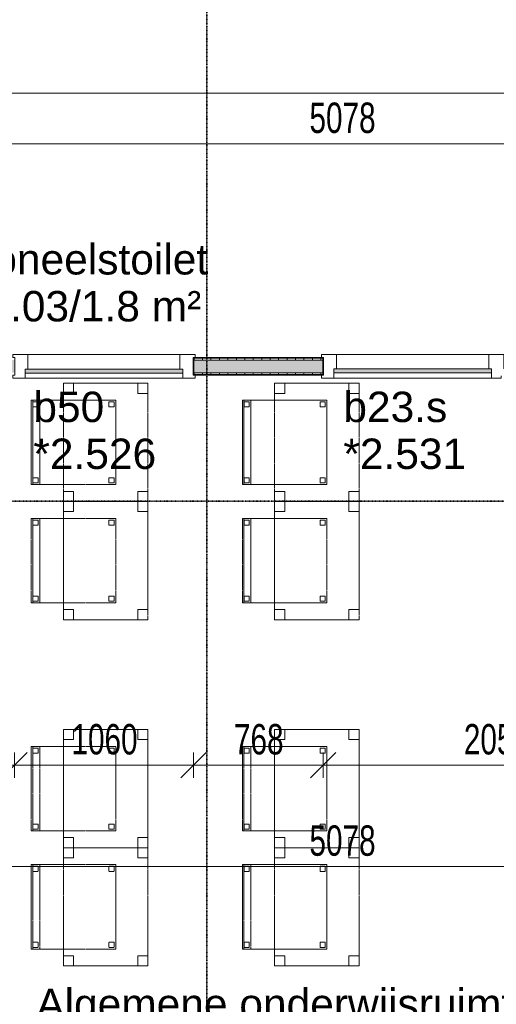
# Model space of a CAD drawing. Header units: millimetres. Extents: x -80560 to 110805, y -11020 to 52719.
# Tile 33 of 182: x 57399 to 60220, y 14323 to 20153. Entities that reach past the tile are written whole.
import ezdxf

# ---------------------------------------------------------------- set-up
doc = ezdxf.new("R2010")
doc.units = ezdxf.units.MM
doc.linetypes.add('DASHDOT2', pattern=[8, 4, -2, 0, -2])
doc.linetypes.add('DASHED2', pattern=[6, 4, -2])
for name, color, linetype, lineweight in [('A-ANNO-DIMS', 211, 'Continuous', 9), ('A-ANNO-DIMS-100', 211, 'Continuous', 9), ('A-AREA-IDEN', 2, 'Continuous', 9), ('A-DOOR', 31, 'Continuous', 18), ('A-GLAZ', 151, 'Continuous', 18), ('A-GLAZ-IDEN', 152, 'Continuous', 18), ('A-WALL', 113, 'Continuous', 35), ('A-WALL-PATT', 111, 'Continuous', 35), ('G-ANNO-SYMB', 111, 'Continuous', 9), ('I-FURN', 30, 'Continuous', 18), ('I-WALL', 2, 'Continuous', 18)]:
    doc.layers.add(name, color=color, linetype=linetype, lineweight=lineweight)
doc.styles.add('Arial', font='arial.ttf', dxfattribs={"height": 180})
doc.styles.add('Arial_6', font='arial.ttf', dxfattribs={"width": 0.7, "height": 180})
doc.dimstyles.new('n3o_1_8', dxfattribs={"dimscale": 304.8, "dimtxt": 183.646692, "dimasz": 0.492126, "dimexe": 0.246063, "dimexo": 0.0625, "dimgap": 0.032808, "dimtad": 1, "dimdec": 0, "dimdsep": 46, "dimtxsty": 'Arial_6', "dimblk1": 'OBLIQUE', "dimblk2": 'OBLIQUE', "dimsah": 1, "dimcen": 0.09, "dimdle": 0.246063, "dimazin": 0, "dimtfac": 1, "dimtdec": 4, "dimtix": 1, "dimtmove": 0, "dimatfit": 3, "dimfxl": 0.246063, "dimfxlon": 1, "dimtvp": 1, "dimtolj": 1, "dimtzin": 0, "dimarcsym": 2})
doc.dimstyles.new('n3o_1_8_3', dxfattribs={"dimscale": 304.8, "dimtxt": 183.646692, "dimasz": 0.492126, "dimexe": 0.246063, "dimexo": 0.0625, "dimgap": 0.032808, "dimtad": 1, "dimdec": 0, "dimdsep": 46, "dimtxsty": 'Arial_6', "dimblk1": 'OBLIQUE', "dimblk2": 'OBLIQUE', "dimsah": 1, "dimcen": 0.09, "dimdle": 0.246063, "dimazin": 0, "dimtfac": 1, "dimtdec": 4, "dimtix": 1, "dimtmove": 0, "dimatfit": 3, "dimfxl": 0.246063, "dimfxlon": 1, "dimtvp": 1, "dimtolj": 1, "dimtzin": 0, "dimarcsym": 2})
pattern_1 = [(270, (61981.07, 18150), (50, 2e-13), [])]

# ---------------------------------------------------------------- blocks, each defined once
blk = doc.blocks.new('32_n3o_raam_h1xb1 - 90x139_17_K_2410x1080-31973212-DO_02 tweede verdieping')
at = {"layer": 'A-GLAZ'}
for p, q in [((-540, 69.5), (-540, 52.5)), ((-467, 69.5), (-540, 69.5)), ((-467, 39.5), (-467, 69.5)), ((-467, 69.5), (467, 69.5)), ((540, 69.5), (467, 69.5)), ((467, 69.5), (467, 39.5)), ((540, 52.5), (540, 69.5)), ((-540, 52.5), (-528, 52.5)), ((-528, 52.5), (-528, -52.5)), ((-450, -69.5), (-450, 15.5)), ((450, 15.5), (450, -69.5)), ((528, -52.5), (528, 52.5)), ((528, 52.5), (540, 52.5)), ((-528, -52.5), (-540, -52.5)), ((-540, -52.5), (-540, -69.5)), ((540, -52.5), (528, -52.5)), ((540, -69.5), (540, -52.5)), ((-540, -69.5), (-450, -69.5)), ((450, -69.5), (-450, -69.5)), ((450, -69.5), (540, -69.5))]:
    blk.add_line(p, q, dxfattribs=at)
blk = doc.blocks.new('30_n3o_raam_vast - 24mm-31742709-DO_02 tweede verdieping')
at = {"layer": 'A-DOOR'}
blk.add_hatch(color=256, dxfattribs=at).paths.add_polyline_path([(0, 24), (-934, 24), (-934, 0), (0, 0)], flags=0)
for p, q in [((0, 24), (-934, 24)), ((-934, 24), (-934, 0)), ((-934, 0), (0, 0)), ((0, 0), (0, 24))]:
    blk.add_line(p, q, dxfattribs=at)
blk = doc.blocks.new('32_n3o_deur_enkel met zijlicht - 90x139_17_K_930_2410x2070_deur glasstrook-33349589-DO_02 tweede verdieping')
at = {"layer": 'A-GLAZ'}
for p, q in [((-1035, 70), (-945, 70)), ((-1035, 53), (-1035, 70)), ((-945, 70), (-945, -15)), ((-45, 70), (-945, 70)), ((-45, 70), (45, 70)), ((-45, -15), (-45, 70)), ((45, 70), (45, -15)), ((945, 70), (1035, 70)), ((945, -15), (945, 70)), ((1035, 70), (1035, 53)), ((-1023, 53), (-1035, 53)), ((-1023, -52), (-1023, 53)), ((1023, 53), (1023, -52)), ((1035, 53), (1023, 53)), ((-1035, -52), (-1023, -52)), ((-1035, -69), (-1035, -52)), ((-962, -39), (-962, -69)), ((-28, -69), (-28, -39)), ((28, -55), (28, -69)), ((962, -69), (962, -55)), ((1023, -52), (1035, -52)), ((1035, -52), (1035, -69)), ((-962, -69), (-1035, -69)), ((-962, -69), (-28, -69)), ((28, -69), (-28, -69)), ((1035, -69), (962, -69))]:
    blk.add_line(p, q, dxfattribs=at)
blk = doc.blocks.new('30_n3o_raam_vast - 24mm-31742711-DO_02 tweede verdieping')
at = {"layer": 'A-DOOR'}
blk.add_hatch(color=256, dxfattribs=at).paths.add_polyline_path([(-934, -24), (0, -24), (0, 0), (-934, 0)], flags=0)
for p, q in [((-934, -24), (-934, 0)), ((-934, 0), (0, 0)), ((0, 0), (0, -24)), ((0, -24), (-934, -24))]:
    blk.add_line(p, q, dxfattribs=at)
blk = doc.blocks.new('82_tafel1 - tafel 500x700 2-30664860-DO_02 tweede verdieping')
at = {"layer": 'I-FURN', "linetype": 'DASHED2'}
for p, q in [((-350, -250), (-350, 250)), ((-350, 250), (350, 250)), ((350, 250), (-350, 250)), ((-350, 250), (-350, -250)), ((-350, 250), (-350, 190)), ((-290, 250), (-350, 250)), ((-290, 190), (-290, 250)), ((-290, 250), (290, 250)), ((-290, 250), (-290, 190)), ((290, 250), (290, 190)), ((290, 190), (290, 250)), ((350, 250), (290, 250)), ((350, 250), (350, -250)), ((350, -250), (350, 250)), ((350, 190), (350, 250)), ((-350, -190), (-350, 190)), ((-350, 190), (-290, 190)), ((-290, 190), (-350, 190)), ((290, 190), (350, 190)), ((350, 190), (290, 190)), ((350, 190), (350, -190)), ((-290, -190), (-350, -190)), ((-350, -190), (-290, -190)), ((-350, -190), (-350, -250)), ((-290, -250), (-290, -190)), ((-290, -190), (-290, -250)), ((350, -190), (290, -190)), ((290, -190), (290, -250)), ((290, -250), (290, -190)), ((290, -190), (350, -190)), ((350, -250), (350, -190)), ((350, -250), (-350, -250)), ((-350, -250), (350, -250)), ((-350, -250), (-290, -250)), ((290, -250), (-290, -250)), ((290, -250), (350, -250))]:
    blk.add_line(p, q, dxfattribs=at)
blk = doc.blocks.new('82_zitmeubel - stoel 500x500-V391-DO_02 tweede verdieping')
at = {"layer": 'I-FURN', "linetype": 'DASHED2'}
for p, q in [((-192.1, 263), (-192.1, 73)), ((-192.1, 254.1), (-192.1, 263)), ((307.9, 263), (-192.1, 263)), ((307.9, 263), (-192.1, 263)), ((-192.1, 213), (-192.1, 254.1)), ((-192.1, 254.1), (307.9, 254.1)), ((-182.1, 252), (-182.1, 224)), ((-182.1, 224), (-182.1, 252)), ((-153.1, 253), (-181.1, 253)), ((-181.1, 253), (-153.1, 253)), ((-152.1, 224), (-152.1, 252)), ((-152.1, 252), (-152.1, 224)), ((267.9, 252), (267.9, 224)), ((267.9, 224), (267.9, 252)), ((296.9, 253), (268.9, 253)), ((268.9, 253), (296.9, 253)), ((297.9, 224), (297.9, 252)), ((297.9, 252), (297.9, 224)), ((307.9, 73), (307.9, 263)), ((307.9, 263), (307.9, 254.1)), ((307.9, 254.1), (307.9, 213)), ((-192.1, 73), (-192.1, 213)), ((-192.1, 213), (307.9, 213)), ((-181.1, 223), (-153.1, 223)), ((-153.1, 223), (-181.1, 223)), ((268.9, 223), (296.9, 223)), ((296.9, 223), (268.9, 223)), ((307.9, 213), (307.9, 73)), ((-192.1, 73), (-192.1, -237)), ((-192.1, -237), (-192.1, 73)), ((307.9, -237), (307.9, 73)), ((307.9, 73), (307.9, -237)), ((-182.1, -198), (-182.1, -226)), ((-182.1, -226), (-182.1, -198)), ((-153.1, -197), (-181.1, -197)), ((-181.1, -197), (-153.1, -197)), ((-181.1, -227), (-153.1, -227)), ((-153.1, -227), (-181.1, -227)), ((-152.1, -226), (-152.1, -198)), ((-152.1, -198), (-152.1, -226)), ((267.9, -198), (267.9, -226)), ((267.9, -226), (267.9, -198)), ((296.9, -197), (268.9, -197)), ((268.9, -197), (296.9, -197)), ((268.9, -227), (296.9, -227)), ((296.9, -227), (268.9, -227)), ((297.9, -226), (297.9, -198)), ((297.9, -198), (297.9, -226)), ((307.9, -237), (-192.1, -237)), ((307.9, -237), (-192.1, -237))]:
    blk.add_line(p, q, dxfattribs=at)
for centre, start, end in [((-181.1, 252), 90, 180), ((-181.1, 252), 90, 180), ((-153.1, 252), 0, 90), ((-153.1, 252), 0, 90), ((268.9, 252), 90, 180), ((268.9, 252), 90, 180), ((296.9, 252), 0, 90), ((296.9, 252), 30, 90), ((296.9, 252), 0, 30), ((-181.1, 224), 180, 270), ((-181.1, 224), 180, 270), ((-153.1, 224), 270, 0), ((-153.1, 224), 270, 0), ((268.9, 224), 180, 270), ((268.9, 224), 180, 240), ((268.9, 224), 240, 255), ((268.9, 224), 255, 270), ((296.9, 224), 270, 0), ((296.9, 224), 270, 300), ((296.9, 224), 300, 0), ((-181.1, -198), 90, 180), ((-181.1, -198), 105, 180), ((-181.1, -226), 180, 225), ((-181.1, -226), 180, 270), ((-181.1, -226), 225, 240), ((-181.1, -226), 240, 255), ((-181.1, -198), 90, 105), ((-181.1, -226), 255, 270), ((-153.1, -198), 0, 90), ((-153.1, -198), 0, 90), ((-153.1, -226), 270, 0), ((-153.1, -226), 270, 0), ((268.9, -198), 90, 180), ((268.9, -198), 105, 180), ((268.9, -226), 180, 270), ((268.9, -226), 180, 270), ((268.9, -198), 90, 105), ((296.9, -198), 60, 90), ((296.9, -198), 0, 90), ((296.9, -226), 270, 0), ((296.9, -226), 270, 0), ((296.9, -198), 0, 60)]:
    blk.add_arc(centre, 1, start, end, dxfattribs=at)
blk = doc.blocks.new('82_zitmeubel - stoel 500x500-V392-DO_02 tweede verdieping')
at = {"layer": 'I-FURN', "linetype": 'DASHED2'}
for p, q in [((-192.1, 263), (-192.1, 73)), ((-192.1, 254.1), (-192.1, 263)), ((307.9, 263), (-192.1, 263)), ((307.9, 263), (-192.1, 263)), ((-192.1, 213), (-192.1, 254.1)), ((-192.1, 254.1), (307.9, 254.1)), ((-182.1, 252), (-182.1, 224)), ((-182.1, 224), (-182.1, 252)), ((-153.1, 253), (-181.1, 253)), ((-181.1, 253), (-153.1, 253)), ((-152.1, 224), (-152.1, 252)), ((-152.1, 252), (-152.1, 224)), ((267.9, 252), (267.9, 224)), ((267.9, 224), (267.9, 252)), ((296.9, 253), (268.9, 253)), ((268.9, 253), (296.9, 253)), ((297.9, 224), (297.9, 252)), ((297.9, 252), (297.9, 224)), ((307.9, 73), (307.9, 263)), ((307.9, 263), (307.9, 254.1)), ((307.9, 254.1), (307.9, 213)), ((-192.1, 73), (-192.1, 213)), ((-192.1, 213), (307.9, 213)), ((-181.1, 223), (-153.1, 223)), ((-153.1, 223), (-181.1, 223)), ((268.9, 223), (296.9, 223)), ((296.9, 223), (268.9, 223)), ((307.9, 213), (307.9, 73)), ((-192.1, 73), (-192.1, -237)), ((-192.1, -237), (-192.1, 73)), ((307.9, -237), (307.9, 73)), ((307.9, 73), (307.9, -237)), ((-182.1, -198), (-182.1, -226)), ((-182.1, -226), (-182.1, -198)), ((-153.1, -197), (-181.1, -197)), ((-181.1, -197), (-153.1, -197)), ((-181.1, -227), (-153.1, -227)), ((-153.1, -227), (-181.1, -227)), ((-152.1, -226), (-152.1, -198)), ((-152.1, -198), (-152.1, -226)), ((267.9, -198), (267.9, -226)), ((267.9, -226), (267.9, -198)), ((296.9, -197), (268.9, -197)), ((268.9, -197), (296.9, -197)), ((268.9, -227), (296.9, -227)), ((296.9, -227), (268.9, -227)), ((297.9, -226), (297.9, -198)), ((297.9, -198), (297.9, -226)), ((307.9, -237), (-192.1, -237)), ((307.9, -237), (-192.1, -237))]:
    blk.add_line(p, q, dxfattribs=at)
for centre, start, end in [((-181.1, 252), 90, 180), ((-181.1, 252), 90, 180), ((-153.1, 252), 0, 90), ((-153.1, 252), 0, 90), ((268.9, 252), 90, 180), ((268.9, 252), 150, 165), ((268.9, 252), 165, 180), ((268.9, 252), 135, 150), ((268.9, 252), 105, 135), ((268.9, 252), 90, 105), ((296.9, 252), 0, 90), ((296.9, 252), 0, 90), ((-181.1, 224), 180, 270), ((-181.1, 224), 180, 270), ((-153.1, 224), 270, 0), ((-153.1, 224), 270, 0), ((268.9, 224), 180, 270), ((268.9, 224), 180, 195), ((268.9, 224), 195, 225), ((268.9, 224), 225, 240), ((268.9, 224), 240, 255), ((268.9, 224), 255, 270), ((296.9, 224), 270, 0), ((296.9, 224), 270, 345), ((296.9, 224), 345, 0), ((-181.1, -198), 90, 180), ((-181.1, -198), 90, 165), ((-181.1, -198), 165, 180), ((-181.1, -226), 180, 225), ((-181.1, -226), 180, 195), ((-181.1, -226), 195, 210), ((-181.1, -226), 210, 270), ((-181.1, -226), 225, 240), ((-181.1, -226), 240, 255), ((-181.1, -226), 255, 270), ((-153.1, -198), 0, 90), ((-153.1, -198), 75, 90), ((-153.1, -226), 270, 0), ((-153.1, -226), 270, 345), ((-153.1, -198), 60, 75), ((-153.1, -198), 0, 60), ((-153.1, -226), 345, 0), ((268.9, -198), 90, 180), ((268.9, -198), 150, 165), ((268.9, -198), 165, 180), ((268.9, -226), 180, 270), ((268.9, -226), 180, 225), ((268.9, -198), 90, 150), ((268.9, -226), 225, 240), ((268.9, -226), 240, 270), ((296.9, -198), 0, 90), ((296.9, -198), 30, 90), ((296.9, -226), 270, 0), ((296.9, -226), 270, 0), ((296.9, -198), 0, 30)]:
    blk.add_arc(centre, 1, start, end, dxfattribs=at)
blk = doc.blocks.new('82_zitmeubel - stoel 500x500-V393-DO_02 tweede verdieping')
at = {"layer": 'I-FURN', "linetype": 'DASHED2'}
for p, q in [((-192.1, 263), (-192.1, 73)), ((-192.1, 254.1), (-192.1, 263)), ((307.9, 263), (-192.1, 263)), ((307.9, 263), (-192.1, 263)), ((-192.1, 213), (-192.1, 254.1)), ((-192.1, 254.1), (307.9, 254.1)), ((-182.1, 252), (-182.1, 224)), ((-182.1, 224), (-182.1, 252)), ((-153.1, 253), (-181.1, 253)), ((-181.1, 253), (-153.1, 253)), ((-152.1, 224), (-152.1, 252)), ((-152.1, 252), (-152.1, 224)), ((267.9, 252), (267.9, 224)), ((267.9, 224), (267.9, 252)), ((296.9, 253), (268.9, 253)), ((268.9, 253), (296.9, 253)), ((297.9, 224), (297.9, 252)), ((297.9, 252), (297.9, 224)), ((307.9, 73), (307.9, 263)), ((307.9, 263), (307.9, 254.1)), ((307.9, 254.1), (307.9, 213)), ((-192.1, 73), (-192.1, 213)), ((-192.1, 213), (307.9, 213)), ((-181.1, 223), (-153.1, 223)), ((-153.1, 223), (-181.1, 223)), ((268.9, 223), (296.9, 223)), ((296.9, 223), (268.9, 223)), ((307.9, 213), (307.9, 73)), ((-192.1, 73), (-192.1, -237)), ((-192.1, -237), (-192.1, 73)), ((307.9, -237), (307.9, 73)), ((307.9, 73), (307.9, -237)), ((-182.1, -198), (-182.1, -226)), ((-182.1, -226), (-182.1, -198)), ((-153.1, -197), (-181.1, -197)), ((-181.1, -197), (-153.1, -197)), ((-181.1, -227), (-153.1, -227)), ((-153.1, -227), (-181.1, -227)), ((-152.1, -226), (-152.1, -198)), ((-152.1, -198), (-152.1, -226)), ((267.9, -198), (267.9, -226)), ((267.9, -226), (267.9, -198)), ((296.9, -197), (268.9, -197)), ((268.9, -197), (296.9, -197)), ((268.9, -227), (296.9, -227)), ((296.9, -227), (268.9, -227)), ((297.9, -226), (297.9, -198)), ((297.9, -198), (297.9, -226)), ((307.9, -237), (-192.1, -237)), ((307.9, -237), (-192.1, -237))]:
    blk.add_line(p, q, dxfattribs=at)
for centre, start, end in [((-181.1, 252), 90, 180), ((-181.1, 252), 135, 165), ((-181.1, 252), 165, 180), ((-181.1, 252), 105, 135), ((-181.1, 252), 90, 105), ((-153.1, 252), 0, 90), ((-153.1, 252), 0, 90), ((268.9, 252), 90, 180), ((268.9, 252), 90, 180), ((296.9, 252), 0, 90), ((296.9, 252), 60, 90), ((296.9, 252), 45, 60), ((296.9, 252), 0, 45), ((-181.1, 224), 180, 270), ((-181.1, 224), 180, 270), ((-153.1, 224), 270, 0), ((-153.1, 224), 270, 0), ((268.9, 224), 180, 270), ((268.9, 224), 180, 270), ((296.9, 224), 270, 0), ((296.9, 224), 270, 330), ((296.9, 224), 330, 345), ((296.9, 224), 345, 0), ((-181.1, -198), 90, 180), ((-181.1, -198), 150, 180), ((-181.1, -226), 180, 270), ((-181.1, -226), 180, 270), ((-181.1, -198), 120, 150), ((-181.1, -198), 90, 120), ((-153.1, -198), 0, 90), ((-153.1, -198), 0, 90), ((-153.1, -226), 270, 0), ((-153.1, -226), 270, 0), ((268.9, -198), 90, 180), ((268.9, -198), 90, 180), ((268.9, -226), 180, 270), ((268.9, -226), 180, 195), ((268.9, -226), 195, 225), ((268.9, -226), 225, 255), ((268.9, -226), 255, 270), ((296.9, -198), 0, 90), ((296.9, -198), 75, 90), ((296.9, -226), 270, 0), ((296.9, -226), 270, 300), ((296.9, -198), 45, 75), ((296.9, -226), 300, 0), ((296.9, -198), 15, 45), ((296.9, -198), 0, 15)]:
    blk.add_arc(centre, 1, start, end, dxfattribs=at)
blk = doc.blocks.new('82_zitmeubel - stoel 500x500-V394-DO_02 tweede verdieping')
at = {"layer": 'I-FURN', "linetype": 'DASHED2'}
for p, q in [((-192.1, 263), (-192.1, 73)), ((-192.1, 254.1), (-192.1, 263)), ((307.9, 263), (-192.1, 263)), ((307.9, 263), (-192.1, 263)), ((-192.1, 213), (-192.1, 254.1)), ((-192.1, 254.1), (307.9, 254.1)), ((-182.1, 252), (-182.1, 224)), ((-182.1, 224), (-182.1, 252)), ((-153.1, 253), (-181.1, 253)), ((-181.1, 253), (-153.1, 253)), ((-152.1, 224), (-152.1, 252)), ((-152.1, 252), (-152.1, 224)), ((267.9, 252), (267.9, 224)), ((267.9, 224), (267.9, 252)), ((296.9, 253), (268.9, 253)), ((268.9, 253), (296.9, 253)), ((297.9, 224), (297.9, 252)), ((297.9, 252), (297.9, 224)), ((307.9, 73), (307.9, 263)), ((307.9, 263), (307.9, 254.1)), ((307.9, 254.1), (307.9, 213)), ((-192.1, 73), (-192.1, 213)), ((-192.1, 213), (307.9, 213)), ((-181.1, 223), (-153.1, 223)), ((-153.1, 223), (-181.1, 223)), ((268.9, 223), (296.9, 223)), ((296.9, 223), (268.9, 223)), ((307.9, 213), (307.9, 73)), ((-192.1, 73), (-192.1, -237)), ((-192.1, -237), (-192.1, 73)), ((307.9, -237), (307.9, 73)), ((307.9, 73), (307.9, -237)), ((-182.1, -198), (-182.1, -226)), ((-182.1, -226), (-182.1, -198)), ((-153.1, -197), (-181.1, -197)), ((-181.1, -197), (-153.1, -197)), ((-181.1, -227), (-153.1, -227)), ((-153.1, -227), (-181.1, -227)), ((-152.1, -226), (-152.1, -198)), ((-152.1, -198), (-152.1, -226)), ((267.9, -198), (267.9, -226)), ((267.9, -226), (267.9, -198)), ((296.9, -197), (268.9, -197)), ((268.9, -197), (296.9, -197)), ((268.9, -227), (296.9, -227)), ((296.9, -227), (268.9, -227)), ((297.9, -226), (297.9, -198)), ((297.9, -198), (297.9, -226)), ((307.9, -237), (-192.1, -237)), ((307.9, -237), (-192.1, -237))]:
    blk.add_line(p, q, dxfattribs=at)
for centre, start, end in [((-181.1, 252), 90, 180), ((-181.1, 252), 150, 165), ((-181.1, 252), 165, 180), ((-181.1, 252), 135, 150), ((-181.1, 252), 120, 135), ((-181.1, 252), 105, 120), ((-181.1, 252), 90, 105), ((-153.1, 252), 0, 90), ((-153.1, 252), 0, 90), ((268.9, 252), 90, 180), ((268.9, 252), 135, 180), ((268.9, 252), 90, 135), ((296.9, 252), 0, 90), ((296.9, 252), 75, 90), ((296.9, 252), 60, 75), ((296.9, 252), 45, 60), ((296.9, 252), 30, 45), ((296.9, 252), 15, 30), ((296.9, 252), 0, 15), ((-181.1, 224), 180, 270), ((-181.1, 224), 180, 255), ((-181.1, 224), 255, 270), ((-153.1, 224), 270, 0), ((-153.1, 224), 270, 285), ((-153.1, 224), 285, 300), ((-153.1, 224), 300, 315), ((-153.1, 224), 315, 330), ((-153.1, 224), 330, 0), ((268.9, 224), 180, 270), ((268.9, 224), 180, 270), ((296.9, 224), 270, 0), ((296.9, 224), 270, 300), ((296.9, 224), 300, 315), ((296.9, 224), 315, 330), ((296.9, 224), 330, 345), ((296.9, 224), 345, 0), ((-181.1, -198), 90, 180), ((-181.1, -198), 105, 180), ((-181.1, -226), 180, 210), ((-181.1, -226), 180, 270), ((-181.1, -226), 210, 225), ((-181.1, -226), 225, 240), ((-181.1, -226), 240, 270), ((-181.1, -198), 90, 105), ((-153.1, -198), 0, 90), ((-153.1, -198), 75, 90), ((-153.1, -226), 270, 0), ((-153.1, -226), 270, 315), ((-153.1, -198), 0, 75), ((-153.1, -226), 315, 345), ((-153.1, -226), 345, 0), ((268.9, -198), 90, 180), ((268.9, -198), 150, 165), ((268.9, -198), 165, 180), ((268.9, -226), 180, 255), ((268.9, -226), 180, 270), ((268.9, -198), 135, 150), ((268.9, -198), 120, 135), ((268.9, -198), 105, 120), ((268.9, -198), 90, 105), ((268.9, -226), 255, 270), ((296.9, -198), 60, 90), ((296.9, -198), 0, 90), ((296.9, -226), 270, 345), ((296.9, -226), 270, 300), ((296.9, -198), 45, 60), ((296.9, -226), 300, 315), ((296.9, -198), 30, 45), ((296.9, -226), 315, 345), ((296.9, -198), 15, 30), ((296.9, -198), 0, 15), ((296.9, -226), 345, 0), ((296.9, -226), 345, 0)]:
    blk.add_arc(centre, 1, start, end, dxfattribs=at)
blk = doc.blocks.new('82_zitmeubel - stoel 500x500-V403-DO_02 tweede verdieping')
at = {"layer": 'I-FURN', "linetype": 'DASHED2'}
for p, q in [((-192.1, 263), (-192.1, 73)), ((-192.1, 254.1), (-192.1, 263)), ((307.9, 263), (-192.1, 263)), ((307.9, 263), (-192.1, 263)), ((-192.1, 213), (-192.1, 254.1)), ((-192.1, 254.1), (307.9, 254.1)), ((-182.1, 252), (-182.1, 224)), ((-182.1, 224), (-182.1, 252)), ((-153.1, 253), (-181.1, 253)), ((-181.1, 253), (-153.1, 253)), ((-152.1, 224), (-152.1, 252)), ((-152.1, 252), (-152.1, 224)), ((267.9, 252), (267.9, 224)), ((267.9, 224), (267.9, 252)), ((296.9, 253), (268.9, 253)), ((268.9, 253), (296.9, 253)), ((297.9, 224), (297.9, 252)), ((297.9, 252), (297.9, 224)), ((307.9, 73), (307.9, 263)), ((307.9, 263), (307.9, 254.1)), ((307.9, 254.1), (307.9, 213)), ((-192.1, 73), (-192.1, 213)), ((-192.1, 213), (307.9, 213)), ((-181.1, 223), (-153.1, 223)), ((-153.1, 223), (-181.1, 223)), ((268.9, 223), (296.9, 223)), ((296.9, 223), (268.9, 223)), ((307.9, 213), (307.9, 73)), ((-192.1, 73), (-192.1, -237)), ((-192.1, -237), (-192.1, 73)), ((307.9, -237), (307.9, 73)), ((307.9, 73), (307.9, -237)), ((-182.1, -198), (-182.1, -226)), ((-182.1, -226), (-182.1, -198)), ((-153.1, -197), (-181.1, -197)), ((-181.1, -197), (-153.1, -197)), ((-181.1, -227), (-153.1, -227)), ((-153.1, -227), (-181.1, -227)), ((-152.1, -226), (-152.1, -198)), ((-152.1, -198), (-152.1, -226)), ((267.9, -198), (267.9, -226)), ((267.9, -226), (267.9, -198)), ((296.9, -197), (268.9, -197)), ((268.9, -197), (296.9, -197)), ((268.9, -227), (296.9, -227)), ((296.9, -227), (268.9, -227)), ((297.9, -226), (297.9, -198)), ((297.9, -198), (297.9, -226)), ((307.9, -237), (-192.1, -237)), ((307.9, -237), (-192.1, -237))]:
    blk.add_line(p, q, dxfattribs=at)
for centre, start, end in [((-181.1, 252), 90, 180), ((-181.1, 252), 105, 180), ((-181.1, 252), 90, 105), ((-153.1, 252), 0, 90), ((-153.1, 252), 15, 90), ((-153.1, 252), 0, 15), ((268.9, 252), 90, 180), ((268.9, 252), 120, 180), ((268.9, 252), 90, 120), ((296.9, 252), 0, 90), ((296.9, 252), 0, 90), ((-181.1, 224), 180, 270), ((-181.1, 224), 180, 270), ((-153.1, 224), 270, 0), ((-153.1, 224), 270, 315), ((-153.1, 224), 315, 345), ((-153.1, 224), 345, 0), ((268.9, 224), 180, 270), ((268.9, 224), 180, 195), ((268.9, 224), 195, 210), ((268.9, 224), 210, 225), ((268.9, 224), 225, 270), ((296.9, 224), 270, 0), ((296.9, 224), 270, 0), ((-181.1, -198), 90, 165), ((-181.1, -198), 90, 180), ((-181.1, -198), 165, 180), ((-181.1, -226), 180, 270), ((-181.1, -226), 180, 270), ((-153.1, -198), 0, 90), ((-153.1, -198), 0, 90), ((-153.1, -226), 270, 0), ((-153.1, -226), 270, 0), ((268.9, -198), 90, 180), ((268.9, -198), 150, 180), ((268.9, -226), 180, 270), ((268.9, -226), 180, 270), ((268.9, -198), 135, 150), ((268.9, -198), 120, 135), ((268.9, -198), 90, 120), ((296.9, -198), 0, 90), ((296.9, -198), 0, 90), ((296.9, -226), 270, 0), ((296.9, -226), 270, 330), ((296.9, -226), 330, 0)]:
    blk.add_arc(centre, 1, start, end, dxfattribs=at)
blk = doc.blocks.new('82_zitmeubel - stoel 500x500-V404-DO_02 tweede verdieping')
at = {"layer": 'I-FURN', "linetype": 'DASHED2'}
for p, q in [((-192.1, 263), (-192.1, 73)), ((-192.1, 254.1), (-192.1, 263)), ((307.9, 263), (-192.1, 263)), ((307.9, 263), (-192.1, 263)), ((-192.1, 213), (-192.1, 254.1)), ((-192.1, 254.1), (307.9, 254.1)), ((-182.1, 252), (-182.1, 224)), ((-182.1, 224), (-182.1, 252)), ((-153.1, 253), (-181.1, 253)), ((-181.1, 253), (-153.1, 253)), ((-152.1, 224), (-152.1, 252)), ((-152.1, 252), (-152.1, 224)), ((267.9, 252), (267.9, 224)), ((267.9, 224), (267.9, 252)), ((296.9, 253), (268.9, 253)), ((268.9, 253), (296.9, 253)), ((297.9, 224), (297.9, 252)), ((297.9, 252), (297.9, 224)), ((307.9, 73), (307.9, 263)), ((307.9, 263), (307.9, 254.1)), ((307.9, 254.1), (307.9, 213)), ((-192.1, 73), (-192.1, 213)), ((-192.1, 213), (307.9, 213)), ((-181.1, 223), (-153.1, 223)), ((-153.1, 223), (-181.1, 223)), ((268.9, 223), (296.9, 223)), ((296.9, 223), (268.9, 223)), ((307.9, 213), (307.9, 73)), ((-192.1, 73), (-192.1, -237)), ((-192.1, -237), (-192.1, 73)), ((307.9, -237), (307.9, 73)), ((307.9, 73), (307.9, -237)), ((-182.1, -198), (-182.1, -226)), ((-182.1, -226), (-182.1, -198)), ((-153.1, -197), (-181.1, -197)), ((-181.1, -197), (-153.1, -197)), ((-181.1, -227), (-153.1, -227)), ((-153.1, -227), (-181.1, -227)), ((-152.1, -226), (-152.1, -198)), ((-152.1, -198), (-152.1, -226)), ((267.9, -198), (267.9, -226)), ((267.9, -226), (267.9, -198)), ((296.9, -197), (268.9, -197)), ((268.9, -197), (296.9, -197)), ((268.9, -227), (296.9, -227)), ((296.9, -227), (268.9, -227)), ((297.9, -226), (297.9, -198)), ((297.9, -198), (297.9, -226)), ((307.9, -237), (-192.1, -237)), ((307.9, -237), (-192.1, -237))]:
    blk.add_line(p, q, dxfattribs=at)
for centre, start, end in [((-181.1, 252), 90, 180), ((-181.1, 252), 105, 180), ((-181.1, 252), 90, 105), ((-153.1, 252), 0, 90), ((-153.1, 252), 15, 90), ((-153.1, 252), 0, 15), ((268.9, 252), 90, 180), ((268.9, 252), 90, 180), ((296.9, 252), 0, 90), ((296.9, 252), 0, 90), ((-181.1, 224), 180, 270), ((-181.1, 224), 180, 270), ((-153.1, 224), 270, 0), ((-153.1, 224), 270, 315), ((-153.1, 224), 315, 0), ((268.9, 224), 180, 270), ((268.9, 224), 180, 195), ((268.9, 224), 195, 210), ((268.9, 224), 210, 225), ((268.9, 224), 225, 270), ((296.9, 224), 270, 0), ((296.9, 224), 270, 300), ((296.9, 224), 300, 0), ((-181.1, -198), 90, 180), ((-181.1, -198), 90, 180), ((-181.1, -226), 180, 270), ((-181.1, -226), 180, 270), ((-153.1, -198), 0, 90), ((-153.1, -198), 0, 90), ((-153.1, -226), 270, 0), ((-153.1, -226), 270, 0), ((268.9, -198), 90, 180), ((268.9, -198), 90, 180), ((268.9, -226), 180, 270), ((268.9, -226), 180, 195), ((268.9, -226), 195, 270), ((296.9, -198), 0, 90), ((296.9, -198), 0, 90), ((296.9, -226), 270, 0), ((296.9, -226), 270, 285), ((296.9, -226), 285, 330), ((296.9, -226), 330, 0)]:
    blk.add_arc(centre, 1, start, end, dxfattribs=at)
blk = doc.blocks.new('82_zitmeubel - stoel 500x500-V405-DO_02 tweede verdieping')
at = {"layer": 'I-FURN', "linetype": 'DASHED2'}
for p, q in [((-192.1, 263), (-192.1, 73)), ((-192.1, 254.1), (-192.1, 263)), ((307.9, 263), (-192.1, 263)), ((307.9, 263), (-192.1, 263)), ((-192.1, 213), (-192.1, 254.1)), ((-192.1, 254.1), (307.9, 254.1)), ((-182.1, 252), (-182.1, 224)), ((-182.1, 224), (-182.1, 252)), ((-153.1, 253), (-181.1, 253)), ((-181.1, 253), (-153.1, 253)), ((-152.1, 224), (-152.1, 252)), ((-152.1, 252), (-152.1, 224)), ((267.9, 252), (267.9, 224)), ((267.9, 224), (267.9, 252)), ((296.9, 253), (268.9, 253)), ((268.9, 253), (296.9, 253)), ((297.9, 224), (297.9, 252)), ((297.9, 252), (297.9, 224)), ((307.9, 73), (307.9, 263)), ((307.9, 263), (307.9, 254.1)), ((307.9, 254.1), (307.9, 213)), ((-192.1, 73), (-192.1, 213)), ((-192.1, 213), (307.9, 213)), ((-181.1, 223), (-153.1, 223)), ((-153.1, 223), (-181.1, 223)), ((268.9, 223), (296.9, 223)), ((296.9, 223), (268.9, 223)), ((307.9, 213), (307.9, 73)), ((-192.1, 73), (-192.1, -237)), ((-192.1, -237), (-192.1, 73)), ((307.9, -237), (307.9, 73)), ((307.9, 73), (307.9, -237)), ((-182.1, -198), (-182.1, -226)), ((-182.1, -226), (-182.1, -198)), ((-153.1, -197), (-181.1, -197)), ((-181.1, -197), (-153.1, -197)), ((-181.1, -227), (-153.1, -227)), ((-153.1, -227), (-181.1, -227)), ((-152.1, -226), (-152.1, -198)), ((-152.1, -198), (-152.1, -226)), ((267.9, -198), (267.9, -226)), ((267.9, -226), (267.9, -198)), ((296.9, -197), (268.9, -197)), ((268.9, -197), (296.9, -197)), ((268.9, -227), (296.9, -227)), ((296.9, -227), (268.9, -227)), ((297.9, -226), (297.9, -198)), ((297.9, -198), (297.9, -226)), ((307.9, -237), (-192.1, -237)), ((307.9, -237), (-192.1, -237))]:
    blk.add_line(p, q, dxfattribs=at)
for centre, start, end in [((-181.1, 252), 90, 180), ((-181.1, 252), 105, 165), ((-181.1, 252), 165, 180), ((-181.1, 252), 90, 105), ((-153.1, 252), 0, 90), ((-153.1, 252), 0, 90), ((268.9, 252), 90, 180), ((268.9, 252), 90, 180), ((296.9, 252), 0, 90), ((296.9, 252), 0, 90), ((-181.1, 224), 180, 270), ((-181.1, 224), 180, 270), ((-153.1, 224), 270, 0), ((-153.1, 224), 270, 0), ((268.9, 224), 180, 270), ((268.9, 224), 180, 195), ((268.9, 224), 195, 210), ((268.9, 224), 210, 225), ((268.9, 224), 225, 270), ((296.9, 224), 270, 0), ((296.9, 224), 270, 0), ((-181.1, -198), 90, 180), ((-181.1, -198), 135, 180), ((-181.1, -226), 180, 225), ((-181.1, -226), 180, 270), ((-181.1, -198), 90, 135), ((-181.1, -226), 225, 270), ((-153.1, -198), 75, 90), ((-153.1, -198), 0, 90), ((-153.1, -226), 270, 0), ((-153.1, -226), 270, 285), ((-153.1, -198), 15, 75), ((-153.1, -226), 285, 0), ((-153.1, -198), 0, 15), ((268.9, -198), 90, 180), ((268.9, -198), 90, 180), ((268.9, -226), 180, 270), ((268.9, -226), 180, 195), ((268.9, -226), 195, 270), ((296.9, -198), 0, 90), ((296.9, -198), 0, 90), ((296.9, -226), 270, 0), ((296.9, -226), 270, 0)]:
    blk.add_arc(centre, 1, start, end, dxfattribs=at)
blk = doc.blocks.new('82_zitmeubel - stoel 500x500-V406-DO_02 tweede verdieping')
at = {"layer": 'I-FURN', "linetype": 'DASHED2'}
for p, q in [((-192.1, 263), (-192.1, 73)), ((-192.1, 254.1), (-192.1, 263)), ((307.9, 263), (-192.1, 263)), ((307.9, 263), (-192.1, 263)), ((-192.1, 213), (-192.1, 254.1)), ((-192.1, 254.1), (307.9, 254.1)), ((-182.1, 252), (-182.1, 224)), ((-182.1, 224), (-182.1, 252)), ((-153.1, 253), (-181.1, 253)), ((-181.1, 253), (-153.1, 253)), ((-152.1, 224), (-152.1, 252)), ((-152.1, 252), (-152.1, 224)), ((267.9, 252), (267.9, 224)), ((267.9, 224), (267.9, 252)), ((296.9, 253), (268.9, 253)), ((268.9, 253), (296.9, 253)), ((297.9, 224), (297.9, 252)), ((297.9, 252), (297.9, 224)), ((307.9, 73), (307.9, 263)), ((307.9, 263), (307.9, 254.1)), ((307.9, 254.1), (307.9, 213)), ((-192.1, 73), (-192.1, 213)), ((-192.1, 213), (307.9, 213)), ((-181.1, 223), (-153.1, 223)), ((-153.1, 223), (-181.1, 223)), ((268.9, 223), (296.9, 223)), ((296.9, 223), (268.9, 223)), ((307.9, 213), (307.9, 73)), ((-192.1, 73), (-192.1, -237)), ((-192.1, -237), (-192.1, 73)), ((307.9, -237), (307.9, 73)), ((307.9, 73), (307.9, -237)), ((-182.1, -198), (-182.1, -226)), ((-182.1, -226), (-182.1, -198)), ((-153.1, -197), (-181.1, -197)), ((-181.1, -197), (-153.1, -197)), ((-181.1, -227), (-153.1, -227)), ((-153.1, -227), (-181.1, -227)), ((-152.1, -226), (-152.1, -198)), ((-152.1, -198), (-152.1, -226)), ((267.9, -198), (267.9, -226)), ((267.9, -226), (267.9, -198)), ((296.9, -197), (268.9, -197)), ((268.9, -197), (296.9, -197)), ((268.9, -227), (296.9, -227)), ((296.9, -227), (268.9, -227)), ((297.9, -226), (297.9, -198)), ((297.9, -198), (297.9, -226)), ((307.9, -237), (-192.1, -237)), ((307.9, -237), (-192.1, -237))]:
    blk.add_line(p, q, dxfattribs=at)
for centre, start, end in [((-181.1, 252), 90, 180), ((-181.1, 252), 105, 180), ((-181.1, 252), 90, 105), ((-153.1, 252), 0, 90), ((-153.1, 252), 15, 90), ((-153.1, 252), 0, 15), ((268.9, 252), 90, 180), ((268.9, 252), 90, 180), ((296.9, 252), 0, 90), ((296.9, 252), 0, 90), ((-181.1, 224), 180, 270), ((-181.1, 224), 180, 270), ((-153.1, 224), 270, 0), ((-153.1, 224), 270, 0), ((268.9, 224), 180, 270), ((268.9, 224), 180, 195), ((268.9, 224), 195, 210), ((268.9, 224), 210, 225), ((268.9, 224), 225, 270), ((296.9, 224), 270, 0), ((296.9, 224), 270, 0), ((-181.1, -198), 90, 180), ((-181.1, -198), 135, 180), ((-181.1, -226), 180, 225), ((-181.1, -226), 180, 270), ((-181.1, -198), 90, 135), ((-181.1, -226), 225, 270), ((-153.1, -198), 0, 90), ((-153.1, -198), 0, 90), ((-153.1, -226), 270, 0), ((-153.1, -226), 270, 285), ((-153.1, -226), 285, 0), ((268.9, -198), 90, 180), ((268.9, -198), 90, 180), ((268.9, -226), 180, 270), ((268.9, -226), 180, 195), ((268.9, -226), 195, 270), ((296.9, -198), 0, 90), ((296.9, -198), 0, 90), ((296.9, -226), 270, 0), ((296.9, -226), 270, 0)]:
    blk.add_arc(centre, 1, start, end, dxfattribs=at)
blk = doc.blocks.new('DIMBLOCK263-DO_02 tweede verdieping')
at = {"layer": 'A-ANNO-DIMS-100'}
for p, q in [((56644.8, 19718.6), (56719.8, 19793.6)), ((56644.8, 19793.6), (56644.8, 19643.6)), ((56644.8, 19718.6), (56644.8, 19793.6)), ((68407.3, 19718.6), (68482.3, 19793.6)), ((68407.3, 19793.6), (68407.3, 19643.6)), ((68407.3, 19718.6), (68407.3, 19793.6)), ((56644.8, 19718.6), (56569.8, 19643.6)), ((56644.8, 19718.6), (68407.3, 19718.6)), ((68407.3, 19718.6), (68332.3, 19643.6))]:
    blk.add_line(p, q, dxfattribs=at)
at = {"layer": 'A-ANNO-DIMS-100', "color": 0, "insert": (62285.9, 19962.2), "char_height": 180, "width": 576.368, "attachment_point": 1, "line_spacing_factor": 0.941778, "style": 'Arial_6'}
blk.add_mtext('11763', dxfattribs=at)
blk = doc.blocks.new('_Oblique')
at = {"color": 0, "linetype": 'ByBlock', "lineweight": -2}
blk.add_line((-0.5, -0.5), (0.5, 0.5), dxfattribs=at)
blk = doc.blocks.new('DIMBLOCK283-DO_02 tweede verdieping')
at = {"layer": 'A-ANNO-DIMS-100'}
for p, q in [((56767.3, 19418.6), (56842.3, 19493.6)), ((56767.3, 19343.6), (56767.3, 19493.6)), ((61844.8, 19418.6), (61919.8, 19493.6)), ((61844.8, 19343.6), (61844.8, 19493.6)), ((56767.3, 19418.6), (56692.3, 19343.6)), ((56767.3, 19418.6), (61844.8, 19418.6)), ((56767.3, 19418.6), (56767.3, 19343.6)), ((61844.8, 19418.6), (61769.8, 19343.6)), ((61844.8, 19418.6), (61844.8, 19343.6))]:
    blk.add_line(p, q, dxfattribs=at)
at = {"layer": 'A-ANNO-DIMS-100', "color": 0, "insert": (59113.9, 19662.2), "char_height": 180, "width": 461.094, "attachment_point": 1, "line_spacing_factor": 0.941778, "style": 'Arial_6'}
blk.add_mtext('5078', dxfattribs=at)
blk = doc.blocks.new('DIMBLOCK308-DO_02 tweede verdieping')
at = {"layer": 'A-ANNO-DIMS-100'}
for p, q in [((56767.3, 15138.6), (56842.3, 15213.6)), ((56767.3, 15213.6), (56767.3, 15063.6)), ((56767.3, 15138.6), (56767.3, 15213.6)), ((61844.8, 15138.6), (61919.8, 15213.6)), ((61844.8, 15213.6), (61844.8, 15063.6)), ((61844.8, 15138.6), (61844.8, 15213.6)), ((56767.3, 15138.6), (56692.3, 15063.6)), ((56767.3, 15138.6), (61844.8, 15138.6)), ((61844.8, 15138.6), (61769.8, 15063.6))]:
    blk.add_line(p, q, dxfattribs=at)
at = {"layer": 'A-ANNO-DIMS-100', "color": 0, "insert": (59113.9, 15382.3), "char_height": 180, "width": 461.094, "attachment_point": 1, "line_spacing_factor": 0.941778, "style": 'Arial_6'}
blk.add_mtext('5078', dxfattribs=at)
blk = doc.blocks.new('DIMBLOCK510-DO_02 tweede verdieping')
at = {"layer": 'A-ANNO-DIMS-100'}
for p, q in [((56767.3, 15738.6), (56842.3, 15813.6)), ((56767.3, 15813.6), (56767.3, 15663.6)), ((56767.3, 15738.6), (56767.3, 15813.6)), ((57367.3, 15738.6), (57442.3, 15813.6)), ((57367.3, 15813.6), (57367.3, 15663.6)), ((57367.3, 15738.6), (57367.3, 15813.6)), ((56692.3, 15738.6), (57367.3, 15738.6)), ((56767.3, 15738.6), (56692.3, 15663.6)), ((57367.3, 15738.6), (57292.3, 15663.6))]:
    blk.add_line(p, q, dxfattribs=at)
at = {"layer": 'A-ANNO-DIMS-100', "color": 0, "insert": (56923.2, 15982.3), "char_height": 180, "width": 345.821, "attachment_point": 1, "line_spacing_factor": 0.941778, "style": 'Arial_6'}
blk.add_mtext('600', dxfattribs=at)
blk = doc.blocks.new('DIMBLOCK511-DO_02 tweede verdieping')
at = {"layer": 'A-ANNO-DIMS-100'}
for p, q in [((57367.3, 15738.6), (57442.3, 15813.6)), ((57367.3, 15813.6), (57367.3, 15663.6)), ((57367.3, 15738.6), (57367.3, 15813.6)), ((58427.3, 15738.6), (58502.3, 15813.6)), ((58427.3, 15813.6), (58427.3, 15663.6)), ((58427.3, 15738.6), (58427.3, 15813.6)), ((57367.3, 15738.6), (57292.3, 15663.6)), ((57367.3, 15738.6), (58427.3, 15738.6)), ((58427.3, 15738.6), (58352.3, 15663.6))]:
    blk.add_line(p, q, dxfattribs=at)
at = {"layer": 'A-ANNO-DIMS-100', "color": 0, "insert": (57705.2, 15982.3), "char_height": 180, "width": 461.094, "attachment_point": 1, "line_spacing_factor": 0.941778, "style": 'Arial_6'}
blk.add_mtext('1060', dxfattribs=at)
blk = doc.blocks.new('DIMBLOCK512-DO_02 tweede verdieping')
at = {"layer": 'A-ANNO-DIMS-100'}
for p, q in [((58427.3, 15738.6), (58502.3, 15813.6)), ((58427.3, 15813.6), (58427.3, 15663.6)), ((58427.3, 15738.6), (58427.3, 15813.6)), ((59194.8, 15738.6), (59269.8, 15813.6)), ((59194.8, 15813.6), (59194.8, 15663.6)), ((59194.8, 15738.6), (59194.8, 15813.6)), ((58427.3, 15738.6), (58352.3, 15663.6)), ((58427.3, 15738.6), (59194.8, 15738.6)), ((59194.8, 15738.6), (59119.8, 15663.6))]:
    blk.add_line(p, q, dxfattribs=at)
at = {"layer": 'A-ANNO-DIMS-100', "color": 0, "insert": (58667, 15982.3), "char_height": 180, "width": 345.821, "attachment_point": 1, "line_spacing_factor": 0.941778, "style": 'Arial_6'}
blk.add_mtext('768', dxfattribs=at)
blk = doc.blocks.new('DIMBLOCK513-DO_02 tweede verdieping')
at = {"layer": 'A-ANNO-DIMS-100'}
for p, q in [((59194.8, 15738.6), (59269.8, 15813.6)), ((59194.8, 15813.6), (59194.8, 15663.6)), ((59194.8, 15738.6), (59194.8, 15813.6)), ((61244.8, 15738.6), (61319.8, 15813.6)), ((61244.8, 15813.6), (61244.8, 15663.6)), ((61244.8, 15738.6), (61244.8, 15813.6)), ((59194.8, 15738.6), (59119.8, 15663.6)), ((59194.8, 15738.6), (61244.8, 15738.6)), ((61244.8, 15738.6), (61169.8, 15663.6))]:
    blk.add_line(p, q, dxfattribs=at)
at = {"layer": 'A-ANNO-DIMS-100', "color": 0, "insert": (60027.7, 15982.3), "char_height": 180, "width": 461.094, "attachment_point": 1, "line_spacing_factor": 0.941778, "style": 'Arial_6'}
blk.add_mtext('2050', dxfattribs=at)

msp = doc.modelspace()

# ---------------------------------------------------------------- hatches: boundary and pattern name
at = {"layer": 'A-WALL-PATT', "lineweight": 5}
h = msp.add_hatch(color=256, dxfattribs=at)
h.paths.add_polyline_path([(65874.8, 18062.5), (66064.8, 18062.5), (66064.8, 18137.5), (65874.8, 18137.5)], flags=0)
h.paths.add_polyline_path([(64789, 18062.5), (64814.8, 18062.5), (64814.8, 18137.5), (64674.8, 18137.5), (64674.8, 18062.5), (64782.3, 18062.5)], flags=0)
h.paths.add_polyline_path([(67194.8, 18062.5), (67194.8, 18137.5), (67124.8, 18137.5), (67124.8, 18062.5), (67138.3, 18062.5)], flags=0)
h.paths.add_polyline_path([(62624.8, 18062.5), (62624.8, 18137.5), (61244.8, 18137.5), (61244.8, 18062.5), (61932.3, 18062.5)], flags=0)
h.paths.add_polyline_path([(58915.5, 18062.5), (59194.8, 18062.5), (59194.8, 18137.5), (58427.3, 18137.5), (58427.3, 18062.5)], flags=0)
h.paths.add_polyline_path([(56742.3, 18062.5), (57367.3, 18062.5), (57367.3, 18137.5), (56742.3, 18137.5), (56742.3, 18087.3)], flags=0)
at = {"layer": 'A-WALL-PATT', "lineweight": 18}
h = msp.add_hatch(dxfattribs=at)
h.set_pattern_fill('FP_91', color=256, angle=-270, style=0, pattern_type=2)
h.set_pattern_definition(pattern_1)
h.paths.add_polyline_path([(67194.8, 18137.5), (67194.8, 18150), (67124.8, 18150), (67124.8, 18137.5), (67138.3, 18137.5)], flags=0)
h.paths.add_polyline_path([(64789, 18137.5), (64814.8, 18137.5), (64814.8, 18150), (64674.8, 18150), (64674.8, 18137.5)], flags=0)
h.paths.add_polyline_path([(65963.7, 18137.5), (66064.8, 18137.5), (66064.8, 18150), (65874.8, 18150), (65874.8, 18137.5)], flags=0)
h.paths.add_polyline_path([(62624.8, 18137.5), (62624.8, 18150), (61244.8, 18150), (61244.8, 18137.5), (61852.3, 18137.5)], flags=0)
h.paths.add_polyline_path([(59194.8, 18137.5), (59194.8, 18150), (58427.3, 18150), (58427.3, 18137.5), (58915.5, 18137.5)], flags=0)
h.paths.add_polyline_path([(57153.5, 18137.5), (57367.3, 18137.5), (57367.3, 18150), (56767.3, 18150), (56767.3, 18137.5), (56859.8, 18137.5)], flags=0)
h = msp.add_hatch(dxfattribs=at)
h.set_pattern_fill('FP_91', color=256, angle=-270, style=0, pattern_type=2)
h.set_pattern_definition(pattern_1)
h.paths.add_polyline_path([(67138.3, 18050), (67194.8, 18050), (67194.8, 18062.5), (67124.8, 18062.5), (67124.8, 18050)], flags=0)
h.paths.add_polyline_path([(65894.8, 18050), (65907.3, 18050), (65907.3, 18062.5), (65874.8, 18062.5), (65874.8, 18050)], flags=0)
h.paths.add_polyline_path([(66064.8, 18050), (66064.8, 18062.5), (65982.3, 18062.5), (65982.3, 18050), (65994.8, 18050)], flags=0)
h.paths.add_polyline_path([(64814.8, 18050), (64814.8, 18062.5), (64782.3, 18062.5), (64782.3, 18050), (64794.8, 18050)], flags=0)
h.paths.add_polyline_path([(64674.8, 18050), (64707.3, 18050), (64707.3, 18062.5), (64674.8, 18062.5)], flags=0)
h.paths.add_polyline_path([(62624.8, 18050), (62624.8, 18062.5), (61932.3, 18062.5), (61932.3, 18050), (61944.8, 18050)], flags=0)
h.paths.add_polyline_path([(61857.3, 18050), (61857.3, 18062.5), (61244.8, 18062.5), (61244.8, 18050), (61852.3, 18050)], flags=0)
h.paths.add_polyline_path([(58915.5, 18050), (59194.8, 18050), (59194.8, 18062.5), (58427.3, 18062.5), (58427.3, 18050)], flags=0)
h.paths.add_polyline_path([(56859.8, 18050), (57367.3, 18050), (57367.3, 18062.5), (56767.3, 18062.5), (56767.3, 18050)], flags=0)

# ---------------------------------------------------------------- linework, layer by layer
at = {"layer": 'A-WALL', "lineweight": 18}
for p, q in [((59194.8, 18137.5), (58427.3, 18137.5)), ((59194.8, 18062.5), (58427.3, 18062.5))]:
    msp.add_line(p, q, dxfattribs=at)
at = {"layer": 'G-ANNO-SYMB', "linetype": 'DASHDOT2', "lineweight": 35}
for p, q in [((58505.6, 48457.5), (58505.6, 9133.2)), ((33930.3, 17302.3), (90250.9, 17302.3))]:
    msp.add_line(p, q, dxfattribs=at)
at = {"layer": 'I-WALL', "lineweight": 35}
for p, q in [((59194.8, 18150), (58427.3, 18150)), ((58427.3, 18150), (58427.3, 18050)), ((59194.8, 18050), (59194.8, 18150)), ((58427.3, 18050), (59194.8, 18050))]:
    msp.add_line(p, q, dxfattribs=at)

# ---------------------------------------------------------------- block references
at = {"layer": 'A-DOOR', "rotation": 180}
msp.add_blockref('30_n3o_raam_vast - 24mm-31742709-DO_02 tweede verdieping', (57430.3, 18084.5), dxfattribs=at)
at = {"layer": 'A-DOOR'}
msp.add_blockref('30_n3o_raam_vast - 24mm-31742711-DO_02 tweede verdieping', (60191.8, 18085), dxfattribs=at)
at = {"layer": 'A-GLAZ', "rotation": 180}
msp.add_blockref('32_n3o_raam_h1xb1 - 90x139_17_K_2410x1080-31973212-DO_02 tweede verdieping', (57897.3, 18100), dxfattribs=at)
at = {"layer": 'A-GLAZ'}
msp.add_blockref('32_n3o_deur_enkel met zijlicht - 90x139_17_K_930_2410x2070_deur glasstrook-33349589-DO_02 tweede verdieping', (60219.8, 18100), dxfattribs=at)
at = {"layer": 'I-FURN', "linetype": 'DASHED2', "rotation": 89.99999999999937}
for name, p in [('82_tafel1 - tafel 500x700 2-30664860-DO_02 tweede verdieping', (57907.3, 17650)), ('82_tafel1 - tafel 500x700 2-30664860-DO_02 tweede verdieping', (59157.3, 17650)), ('82_zitmeubel - stoel 500x500-V404-DO_02 tweede verdieping', (57730.3, 17592.1)), ('82_zitmeubel - stoel 500x500-V406-DO_02 tweede verdieping', (58980.3, 17592.1)), ('82_tafel1 - tafel 500x700 2-30664860-DO_02 tweede verdieping', (57907.3, 16950)), ('82_tafel1 - tafel 500x700 2-30664860-DO_02 tweede verdieping', (59157.3, 16950)), ('82_zitmeubel - stoel 500x500-V403-DO_02 tweede verdieping', (57730.3, 16892.1)), ('82_zitmeubel - stoel 500x500-V405-DO_02 tweede verdieping', (58980.3, 16892.1)), ('82_tafel1 - tafel 500x700 2-30664860-DO_02 tweede verdieping', (57907.3, 15600)), ('82_tafel1 - tafel 500x700 2-30664860-DO_02 tweede verdieping', (59157.3, 15600)), ('82_zitmeubel - stoel 500x500-V392-DO_02 tweede verdieping', (57730.3, 15542.1)), ('82_zitmeubel - stoel 500x500-V394-DO_02 tweede verdieping', (58980.3, 15542.1)), ('82_tafel1 - tafel 500x700 2-30664860-DO_02 tweede verdieping', (57907.3, 14900)), ('82_tafel1 - tafel 500x700 2-30664860-DO_02 tweede verdieping', (59157.3, 14900)), ('82_zitmeubel - stoel 500x500-V391-DO_02 tweede verdieping', (57730.3, 14842.1)), ('82_zitmeubel - stoel 500x500-V393-DO_02 tweede verdieping', (58980.3, 14842.1))]:
    msp.add_blockref(name, p, dxfattribs=at)

# ---------------------------------------------------------------- texts
at = {"layer": 'A-AREA-IDEN', "char_height": 180, "attachment_point": 1, "style": 'Arial'}
for s, insert, width in [('Personeelstoilet', (56725.6, 18824.2), 2060.337), ('02.04.03/1.8 m²', (56712.3, 18546.4), 2092.404), ('Algemene onderwijsruimte klein', (57496.9, 14414.7), 4136.707)]:
    msp.add_mtext(s, dxfattribs=dict(at, insert=insert, width=width))
at = {"layer": 'A-GLAZ-IDEN', "lineweight": 9, "char_height": 180, "attachment_point": 1, "style": 'Arial'}
for s, insert, width in [('b50', (57479.6, 17950.4), 505.063), ('b23.s', (59314.5, 17950.4), 729.536), ('*2.526', (57479.6, 17672.6), 865.822), ('*2.531', (59314.5, 17672.6), 865.822)]:
    msp.add_mtext(s, dxfattribs=dict(at, insert=insert, width=width))

# ---------------------------------------------------------------- dimensions: what is measured, and where the dimension line sits
at = {"layer": 'A-ANNO-DIMS'}
for base, p1, p2, dimstyle, override, picture, middle in [((68407.3189632, 19718.55426), (56644.8189632, 19793.55426), (68407.3189632, 19793.55426), 'n3o_1_8', {"dimpost": '<>', "dimfxl": 11762.5}, 'DIMBLOCK263-DO_02 tweede verdieping', (62526.0689632, 19820.5187899)), ((61844.8189632, 19418.55426), (56767.3189632, 19343.55426), (61844.8189632, 19343.55426), 'n3o_1_8', {"dimpost": '<>', "dimfxl": 5077.5}, 'DIMBLOCK283-DO_02 tweede verdieping', (59306.0689632, 19520.4573984)), ((57367.3, 15738.6), (56767.3, 15813.6), (57367.3, 15813.6), 'n3o_1_8_3', {"dimpost": '<>', "dimfxl": 600}, 'DIMBLOCK510-DO_02 tweede verdieping', (57067.3, 15840.5)), ((58427.3, 15738.6), (57367.3, 15813.6), (58427.3, 15813.6), 'n3o_1_8_3', {"dimpost": '<>', "dimfxl": 1060}, 'DIMBLOCK511-DO_02 tweede verdieping', (57897.3, 15840.5)), ((59194.8189632, 15738.5787943), (58427.3189632, 15813.5787943), (59194.8189632, 15813.5787943), 'n3o_1_8_3', {"dimpost": '<>', "dimfxl": 767.5}, 'DIMBLOCK512-DO_02 tweede verdieping', (58811.0689632, 15840.4819326)), ((61244.8, 15738.6), (59194.8, 15813.6), (61244.8, 15813.6), 'n3o_1_8_3', {"dimpost": '<>', "dimfxl": 2050}, 'DIMBLOCK513-DO_02 tweede verdieping', (60219.8, 15840.5)), ((61844.8189632, 15138.5787943), (56767.3189632, 15213.5787943), (61844.8189632, 15213.5787943), 'n3o_1_8', {"dimpost": '<>', "dimfxl": 5077.5}, 'DIMBLOCK308-DO_02 tweede verdieping', (59306.0689632, 15240.4819326))]:
    dim = msp.add_linear_dim(base=base, p1=p1, p2=p2, dimstyle=dimstyle, override=override, dxfattribs=at)
    dim.commit()
    dim.dimension.update_dxf_attribs({"geometry": picture, "text_midpoint": middle})

doc.saveas('drawing.dxf')
